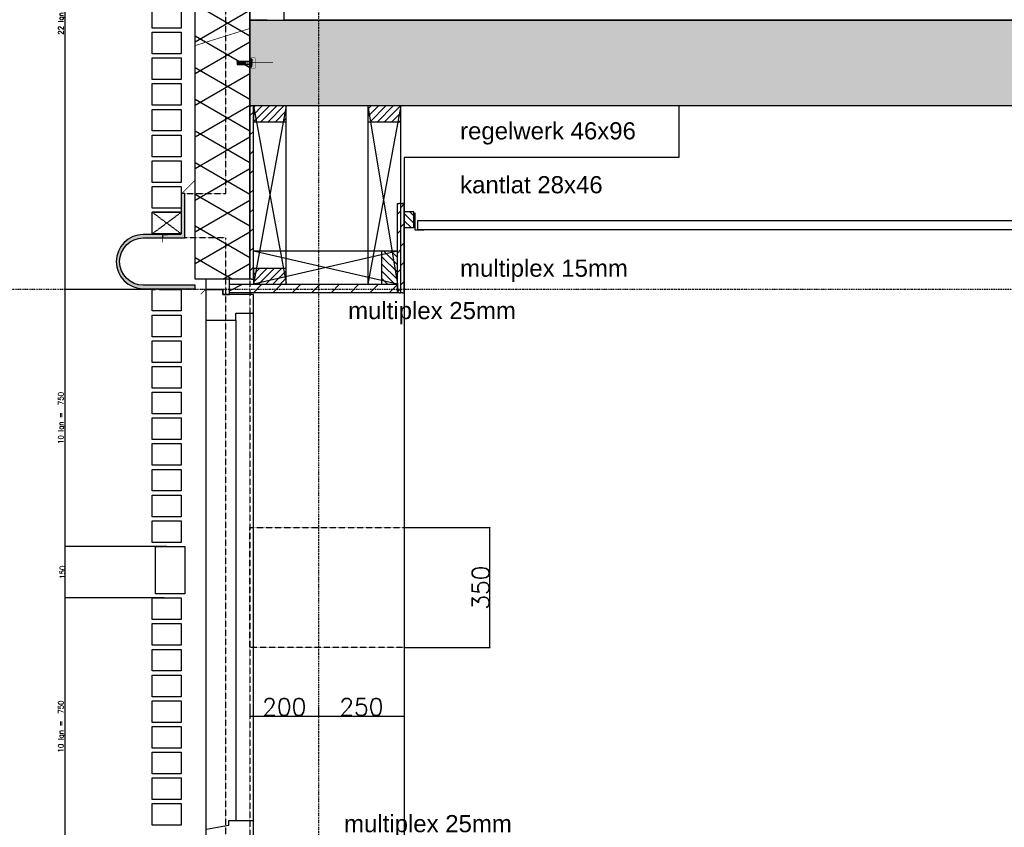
# Model space of a CAD drawing. Extents: x 0 to 297174, y -27731 to 163980.
# Tile 6 of 152: x 106804 to 109675, y 93422 to 95777. Entities that reach past the tile are written whole.
import ezdxf

# ---------------------------------------------------------------- set-up
doc = ezdxf.new("R2010")
doc.units = 0
doc.header["$LTSCALE"] = 5
doc.header["$MEASUREMENT"] = 0
doc.header["$PDMODE"] = 3
doc.header["$PDSIZE"] = 0.1
for name, pattern in [('DASHDOT', [1, 0.5, -0.25, 0, -0.25]), ('DD1', [2.66667, 1.66667, -0.5, 0, -0.5]), ('HIDDEN', [0.375, 0.25, -0.125]), ('HIDDEN2', [0.1875, 0.125, -0.0625])]:
    doc.linetypes.add(name, pattern=pattern)
doc.layers.get('0').update_dxf_attribs({"linetype": 'CONTINUOUS'})
doc.layers.get('DEFPOINTS').update_dxf_attribs({"linetype": 'CONTINUOUS'})
for name, color, linetype in [('A--A21--_F-23-', 9, 'CONTINUOUS'), ('A--A22--_F123-', 9, 'CONTINUOUS'), ('A--A23--_F--3-', 9, 'CONTINUOUS'), ('A--A25--_F--3-', 9, 'CONTINUOUS'), ('A--A42--_F-23-', 9, 'CONTINUOUS'), ('A--L21--', 3, 'CONTINUOUS'), ('A--L21--_F-23-', 4, 'CONTINUOUS'), ('A--L21DC1_BUITENWAND', 1, 'HIDDEN'), ('A--L22--', 3, 'CONTINUOUS'), ('A--L22--_F--3-', 7, 'CONTINUOUS'), ('A--L22DC4_BINNENWAND', 4, 'HIDDEN'), ('A--L23--', 7, 'CONTINUOUS'), ('A--L23--_F--3-', 7, 'CONTINUOUS'), ('A--L25--', 7, 'CONTINUOUS'), ('A--L25--_F-23-', 7, 'CONTINUOUS'), ('A--L28--_F--3-', 1, 'CONTINUOUS'), ('A--L28D1_KONSTRUKTIES', 1, 'CONTINUOUS'), ('A--L28DC1_KONSTRUKTIES', 1, 'HIDDEN2'), ('A--L31--', 2, 'CONTINUOUS'), ('A--L31--_F--3-', 7, 'CONTINUOUS'), ('A--L31D1_BUITENKOZIJN', 1, 'CONTINUOUS'), ('A--L35--', 7, 'CONTINUOUS'), ('A--L35--_F-23-', 7, 'CONTINUOUS'), ('A--L35-D2-_PLAFONDS', 2, 'CONTINUOUS'), ('A--L35-D4-_PLAFONDS', 4, 'CONTINUOUS'), ('A--L351-_F-23-', 7, 'CONTINUOUS'), ('A--L42--', 7, 'CONTINUOUS'), ('A--L42--_F-23-', 7, 'CONTINUOUS'), ('A--M$1A-_F123-', 1, 'CONTINUOUS'), ('A--T$1A-_F123_20', 1, 'CONTINUOUS'), ('STRAMIEN', 8, 'DD1'), ('X--LR---_CP', 7, 'CONTINUOUS')]:
    doc.layers.add(name, color=color, linetype=linetype)
doc.styles.add('EB2', font='ARIAL.TTF')
doc.styles.add('HIEMSTRA', font='romans.shx')
doc.dimstyles.new('ALFA25', dxfattribs={"dimtxt": 50, "dimasz": 2, "dimexe": 0.3, "dimexo": 0.3, "dimgap": 2, "dimtad": 1, "dimdec": 0, "dimzin": 0, "dimdsep": 46, "dimtxsty": 'HIEMSTRA', "dimblk1": 'OBLIQUE', "dimblk2": 'OBLIQUE', "dimsah": 1, "dimcen": 0.09, "dimdle": 0.3, "dimclrd": 1, "dimclre": 1, "dimclrt": 2, "dimadec": 0, "dimazin": 0, "dimtfac": 0.75, "dimtdec": 4, "dimtix": 1, "dimtmove": 2, "dimatfit": 3, "dimldrblk": 'OBLIQUE', "dimfxl": 0, "dimtvp": 625, "dimtolj": 1, "dimtzin": 0, "dimarcsym": 0})
pattern_1 = [(45, (0, 0), (-10.6066, 10.6066), [])]

# ---------------------------------------------------------------- blocks, each defined once
blk = doc.blocks.new('*U1657')
at = {"layer": 'A--L23--_F--3-', "color": 2, "linetype": 'Continuous'}
blk.add_lwpolyline([(0, 0), (0, -20), (-5500, -20), (-5500, 0)], dxfattribs=at)
blk = doc.blocks.new('_OBLIQUE')
at = {"color": 0, "linetype": 'ByBlock'}
blk.add_line((-0.5, -0.5), (0.5, 0.5), dxfattribs=at)
blk = doc.blocks.new('*D302')
at = {"layer": 'A--M$1A-_F123-', "color": 1, "lineweight": -2}
for p, q in [((107190.6, 94090.9), (106937.3, 94090.9)), ((106937.4, 93340.8), (106937.4, 94091)), ((107233.1, 93340.9), (106937.3, 93340.9))]:
    blk.add_line(p, q, dxfattribs=at)
at = {"layer": 'DEFPOINTS', "color": 0}
for p in [(106937.4, 94090.9), (107190.7, 94090.9), (107233.2, 93340.9)]:
    blk.add_point(p, dxfattribs=at)
at = {"layer": 'A--M$1A-_F123-', "color": 1, "lineweight": -2, "xscale": 0.6, "yscale": 0.6, "zscale": 0.6}
for p, rotation in [((106937.4, 94090.9), 90), ((106937.4, 93340.9), 270)]:
    blk.add_blockref('_OBLIQUE', p, dxfattribs=dict(at, rotation=rotation))
at = {"layer": 'A--M$1A-_F123-', "color": 2, "insert": (106926.8, 93715.9), "char_height": 15, "attachment_point": 5, "rotation": 90, "style": 'HIEMSTRA'}
blk.add_mtext('\\A1;10 lgn =  750', dxfattribs=at)
blk = doc.blocks.new('*D304')
at = {"layer": 'A--M$1A-_F123-', "color": 1, "lineweight": -2}
for p, q in [((107154.8, 94990.9), (106937.3, 94990.9)), ((106937.4, 94240.8), (106937.4, 94991)), ((107233.1, 94240.9), (106937.3, 94240.9))]:
    blk.add_line(p, q, dxfattribs=at)
at = {"layer": 'DEFPOINTS', "color": 0}
for p in [(106937.4, 94990.9), (107154.9, 94990.9), (107233.2, 94240.9)]:
    blk.add_point(p, dxfattribs=at)
at = {"layer": 'A--M$1A-_F123-', "color": 1, "lineweight": -2, "xscale": 0.6, "yscale": 0.6, "zscale": 0.6}
for p, rotation in [((106937.4, 94990.9), 90), ((106937.4, 94240.9), 270)]:
    blk.add_blockref('_OBLIQUE', p, dxfattribs=dict(at, rotation=rotation))
at = {"layer": 'A--M$1A-_F123-', "color": 2, "insert": (106926.8, 94615.9), "char_height": 15, "attachment_point": 5, "rotation": 90, "style": 'HIEMSTRA'}
blk.add_mtext('\\A1;10 lgn =  750', dxfattribs=at)
blk = doc.blocks.new('*D305')
at = {"layer": 'A--M$1A-_F123-', "color": 1, "lineweight": -2}
for p, q in [((107190.6, 96640.9), (106937.3, 96640.9)), ((106937.4, 94990.8), (106937.4, 96641)), ((107190.6, 94990.9), (106937.3, 94990.9))]:
    blk.add_line(p, q, dxfattribs=at)
at = {"layer": 'DEFPOINTS', "color": 0}
for p in [(106937.4, 96640.9), (107190.7, 96640.9), (107190.7, 94990.9)]:
    blk.add_point(p, dxfattribs=at)
at = {"layer": 'A--M$1A-_F123-', "color": 1, "lineweight": -2, "xscale": 0.6, "yscale": 0.6, "zscale": 0.6}
for p, rotation in [((106937.4, 96640.9), 90), ((106937.4, 94990.9), 270)]:
    blk.add_blockref('_OBLIQUE', p, dxfattribs=dict(at, rotation=rotation))
at = {"layer": 'A--M$1A-_F123-', "color": 2, "insert": (106926.8, 95815.9), "char_height": 15, "attachment_point": 5, "rotation": 90, "style": 'HIEMSTRA'}
blk.add_mtext('\\A1;22 lgn =  1650', dxfattribs=at)
blk = doc.blocks.new('Q020283-')
at = {"layer": 'A--A25--_F--3-'}
h = blk.add_hatch(dxfattribs=at)
h.set_pattern_fill('ALFALINE', color=256, scale=15, style=0, pattern_type=2)
h.set_pattern_definition(pattern_1)
h.paths.add_polyline_path([(0, 0), (0, 96), (46, 96), (46, 0)])
at = {"layer": 'A--L25--_F-23-', "color": 2, "linetype": 'Continuous'}
blk.add_lwpolyline([(0, 0), (0, 96), (46, 96), (46, 0)], close=True, dxfattribs=at)
at = {"layer": 'X--LR---_CP'}
for p in [(0, 0), (0, 0), (46, 0)]:
    blk.add_point(p, dxfattribs=at)
blk = doc.blocks.new('*U1656')
at = {"layer": 'A--A22--_F123-', "linetype": 'Continuous'}
h = blk.add_hatch(dxfattribs=at)
h.set_pattern_fill('ALFALINE', color=256, scale=300, style=0)
h.set_pattern_definition([(45, (-107525.67, -95775.9), (-212.13203, 212.13203), [])])
h.paths.add_polyline_path([(0, 0), (-50, 0), (-50, 925), (0, 925), (50, 925), (50, 0)])
at = {"layer": 'A--L22--_F--3-', "color": 4, "linetype": 'Continuous'}
for points in [[(0, 0), (-50, 0), (-50, 925), (0, 925)], [(0, 0), (50, 0), (50, 925), (0, 925)]]:
    blk.add_lwpolyline(points, dxfattribs=at)
blk = doc.blocks.new('Q020259-')
at = {"layer": 'A--A25--_F--3-'}
h = blk.add_hatch(dxfattribs=at)
h.set_pattern_fill('ALFALINE', color=256, scale=15, style=0, pattern_type=2)
h.set_pattern_definition(pattern_1)
h.paths.add_polyline_path([(0, 0), (0, 46), (28, 46), (28, 0)])
at = {"layer": 'A--L25--_F-23-', "color": 2, "linetype": 'Continuous'}
blk.add_lwpolyline([(0, 0), (0, 46), (28, 46), (28, 0)], close=True, dxfattribs=at)
at = {"layer": 'X--LR---_CP'}
for p in [(0, 0), (0, 0), (28, 0)]:
    blk.add_point(p, dxfattribs=at)
blk = doc.blocks.new('*U1655')
at = {"layer": 'A--A42--_F-23-', "linetype": 'Continuous'}
h = blk.add_hatch(dxfattribs=at)
h.set_pattern_fill('ALFALINE', color=256, scale=40, style=0)
h.set_pattern_definition([(45, (-107920.662, -94980.897), (-28.284271, 28.284271), [])])
h.paths.add_polyline_path([(0, 0), (-5, 0), (-5, 260.6), (0, 260.6), (5, 260.6), (5, 0)])
at = {"layer": 'A--L42--_F-23-', "color": 2, "linetype": 'Continuous'}
for points in [[(0, 0), (-5, 0), (-5, 260.6), (0, 260.6)], [(0, 0), (5, 0), (5, 260.6), (0, 260.6)]]:
    blk.add_lwpolyline(points, dxfattribs=at)
blk = doc.blocks.new('*U1654')
at = {"layer": 'A--A42--_F-23-', "linetype": 'Continuous'}
h = blk.add_hatch(dxfattribs=at)
h.set_pattern_fill('ALFALINE', color=256, scale=40, style=0)
h.set_pattern_definition([(45, (-107480.67, -95020.898), (-28.284271, 28.284271), [])])
h.paths.add_polyline_path([(0, 0), (-5, 0), (-5, 505), (0, 505), (5, 505), (5, 0)])
at = {"layer": 'A--L42--_F-23-', "color": 2, "linetype": 'Continuous'}
for points in [[(0, 0), (-5, 0), (-5, 505), (0, 505)], [(0, 0), (5, 0), (5, 505), (0, 505)]]:
    blk.add_lwpolyline(points, dxfattribs=at)
blk = doc.blocks.new('Q020628-')
at = {"layer": 'A--L28--_F--3-', "color": 4, "linetype": 'Continuous'}
blk.add_lwpolyline([(0, 0), (0, 130), (8, 130, -0.414214), (10, 128), (10, 13.5, 0.414214), (13.5, 10), (63, 10, -0.414214), (65, 8), (65, 0)], format="xyb", close=True, dxfattribs=at)
at = {"layer": 'X--LR---_CP', "color": 4, "linetype": 'Continuous'}
blk.add_point((0, 0), dxfattribs=at)
blk = doc.blocks.new('*D308')
at = {"layer": 'A--M$1A-_F123-', "color": 1, "lineweight": -2}
for p, q in [((107233.1, 94240.9), (106937.3, 94240.9)), ((106937.4, 94090.8), (106937.4, 94241)), ((107225.3, 94090.9), (106937.3, 94090.9))]:
    blk.add_line(p, q, dxfattribs=at)
at = {"layer": 'DEFPOINTS', "color": 0}
for p in [(106937.4, 94240.9), (107233.2, 94240.9), (107225.4, 94090.9)]:
    blk.add_point(p, dxfattribs=at)
at = {"layer": 'A--M$1A-_F123-', "color": 1, "lineweight": -2, "xscale": 0.6, "yscale": 0.6, "zscale": 0.6}
for p, rotation in [((106937.4, 94240.9), 90), ((106937.4, 94090.9), 270)]:
    blk.add_blockref('_OBLIQUE', p, dxfattribs=dict(at, rotation=rotation))
at = {"layer": 'A--M$1A-_F123-', "color": 2, "insert": (106929.3, 94165.9), "char_height": 15, "attachment_point": 5, "rotation": 90, "style": 'HIEMSTRA'}
blk.add_mtext('\\A1;150', dxfattribs=at)
blk = doc.blocks.new('Q031612-')
at = {"layer": 'A--L35--_F-23-', "color": 1, "linetype": 'Continuous'}
for points in [[(0, 0), (0, 11), (-4.5, 11), (-5, 10.5), (-5, -10.5), (-4.5, -11), (0, -11), (0, -4.7), (-4.5, -4.7), (0, -4.7), (0, -11), (-4.5, -11), (-5, -10.5), (-5, -4.2), (-4.5, -4.7), (-5, -5.2)], [(-5, 4.4), (-4.5, 4.9), (-5, 5.4)], [(-4.5, 4.9), (0, 4.9), (0, -4.7)], [(34, 4.5), (32.9, -4.4)], [(33, 4.5), (33, -4.4)], [(35.6, 4.5), (34.5, -4.4)], [(37.1, 4.5), (36, -4.4)], [(38.6, 4.5), (37.5, -4.4)], [(40.1, 4.5), (39, -4.4)], [(41.6, 4.5), (40.5, -4.4)], [(43.1, 4.5), (42, -4.4)], [(44.6, 4.5), (43.5, -4.4)], [(46.1, 4.5), (45, -4.4)], [(47.6, 4.5), (46.5, -4.4)], [(49.2, 4.5), (48.1, -4.4)], [(50.7, 4.5), (49.6, -4.4)], [(52.2, 4.5), (51.1, -4.4)], [(53.7, 4.5), (52.6, -4.4)], [(55.2, 4.5), (54.1, -4.4)], [(56.7, 4.5), (55.6, -4.4)], [(58.2, 4.5), (57.1, -4.4)], [(59.7, 4.5), (58.6, -4.4)], [(61.3, 4.5), (60.2, -4.4)], [(62.8, 4.5), (61.7, -4.4)], [(64.3, 4.5), (63.2, -4.4)], [(65.8, 4.5), (64.7, -4.4)], [(67.3, 4.5), (66.2, -4.4)], [(68.8, 4.5), (67.7, -4.4)], [(70.3, 4.5), (69.2, -4.4)], [(71.8, 4.5), (70.7, -4.4)], [(73.3, 4.5), (72.2, -4.4)], [(74.9, 4.5), (73.8, -4.4)], [(76.4, 4.5), (75.3, -4.4)], [(77.9, 4.5), (76.8, -4.4)], [(79.4, 4.5), (78.3, -4.4)], [(80, -2.8), (79.8, -4.1)]]:
    blk.add_lwpolyline(points, dxfattribs=at)
blk.add_lwpolyline([(80, 4), (79.5, 4.5), (0, 4.5), (0, -4.4), (79.5, -4.4), (80, -3.9)], close=True, dxfattribs=at)
at = {"layer": 'A--L351-_F-23-', "color": 1, "linetype": 'DASHDOT'}
blk.add_lwpolyline([(-7.9, 0), (84, 0)], dxfattribs=at)
at = {"layer": 'X--LR---_CP', "color": 1, "linetype": 'DASHDOT'}
blk.add_point((0, 0), dxfattribs=at)
blk.add_point((0, 0), dxfattribs=at)
blk.add_point((0, 0), dxfattribs=at)
blk = doc.blocks.new('*D320')
at = {"color": 1, "linetype": 'ByBlock'}
for p, q in [((107475.7, 93772.8), (107475.7, 93745.6)), ((107675.7, 93772.8), (107675.7, 93745.6)), ((107475.4, 93745.9), (107676, 93745.9))]:
    blk.add_line(p, q, dxfattribs=at)
at = {"layer": 'DEFPOINTS', "color": 0, "linetype": 'ByBlock'}
for p in [(107475.7, 93773.1), (107675.7, 93773.1), (107675.7, 93745.9)]:
    blk.add_point(p, dxfattribs=at)
at = {"color": 1, "linetype": 'ByBlock', "xscale": 2, "yscale": 2, "zscale": 2, "rotation": 180}
blk.add_blockref('_OBLIQUE', (107475.7, 93745.9), dxfattribs=at)
at = {"color": 1, "linetype": 'ByBlock', "xscale": 2, "yscale": 2, "zscale": 2}
blk.add_blockref('_OBLIQUE', (107675.7, 93745.9), dxfattribs=at)
at = {"color": 2, "linetype": 'ByBlock', "insert": (107575.7, 93772.9), "char_height": 50, "attachment_point": 5, "style": 'HIEMSTRA'}
blk.add_mtext('\\A1;200', dxfattribs=at)
blk = doc.blocks.new('*D321')
at = {"color": 1, "linetype": 'ByBlock'}
blk.add_line((107675.4, 93745.9), (107926, 93745.9), dxfattribs=at)
at = {"layer": 'DEFPOINTS', "color": 0, "linetype": 'ByBlock'}
for p in [(107675.7, 93745.9), (107925.7, 93745.9), (107925.7, 93745.9)]:
    blk.add_point(p, dxfattribs=at)
at = {"color": 1, "linetype": 'ByBlock', "xscale": 2, "yscale": 2, "zscale": 2, "rotation": 180}
blk.add_blockref('_OBLIQUE', (107675.7, 93745.9), dxfattribs=at)
at = {"color": 1, "linetype": 'ByBlock', "xscale": 2, "yscale": 2, "zscale": 2}
blk.add_blockref('_OBLIQUE', (107925.7, 93745.9), dxfattribs=at)
at = {"color": 2, "linetype": 'ByBlock', "insert": (107800.7, 93772.9), "char_height": 50, "attachment_point": 5, "style": 'HIEMSTRA'}
blk.add_mtext('\\A1;250', dxfattribs=at)
blk = doc.blocks.new('*D322')
at = {"color": 1, "linetype": 'ByBlock'}
for p, q in [((107926, 94295.9), (108175.8, 94295.9)), ((108175.5, 93945.6), (108175.5, 94296.2)), ((107926, 93945.9), (108175.8, 93945.9))]:
    blk.add_line(p, q, dxfattribs=at)
at = {"layer": 'DEFPOINTS', "color": 0, "linetype": 'ByBlock'}
for p in [(107925.7, 94295.9), (108175.5, 94295.9), (107925.7, 93945.9)]:
    blk.add_point(p, dxfattribs=at)
at = {"color": 1, "linetype": 'ByBlock', "xscale": 2, "yscale": 2, "zscale": 2}
for p, rotation in [((108175.5, 94295.9), 90), ((108175.5, 93945.9), 270)]:
    blk.add_blockref('_OBLIQUE', p, dxfattribs=dict(at, rotation=rotation))
at = {"color": 2, "linetype": 'ByBlock', "insert": (108148.5, 94120.9), "char_height": 50, "attachment_point": 5, "rotation": 90, "style": 'HIEMSTRA'}
blk.add_mtext('\\A1;350', dxfattribs=at)
blk = doc.blocks.new('*U1648')
at = {"layer": 'A--A42--_F-23-', "linetype": 'Continuous'}
h = blk.add_hatch(dxfattribs=at)
h.set_pattern_fill('ALFALINE', color=256, scale=40, style=0)
h.set_pattern_definition([(45, (-107910.662, -94980.897), (-28.284271, 28.284271), [])])
h.paths.add_polyline_path([(0, 0), (-5, 0), (-5, 260.6), (0, 260.6), (5, 260.6), (5, 0)])
at = {"layer": 'A--L42--_F-23-', "color": 2, "linetype": 'Continuous'}
for points in [[(0, 0), (-5, 0), (-5, 260.6), (0, 260.6)], [(0, 0), (5, 0), (5, 260.6), (0, 260.6)]]:
    blk.add_lwpolyline(points, dxfattribs=at)

msp = doc.modelspace()

# ---------------------------------------------------------------- hatches: boundary and pattern name
at = {"layer": 'A--A21--_F-23-'}
h = msp.add_hatch(dxfattribs=at)
h.set_pattern_fill('ALFAISO', color=256, scale=80, angle=270, style=0, pattern_type=2)
h.set_pattern_definition([(210, (198210.744, 20), (-40, 69.28203), []), (150, (198210.744, 20), (40, 69.28203), [])])
h.paths.add_polyline_path([(107315.7, 96499.3), (107315.7, 96572.2), (107436.2, 96572.2), (107436.2, 96700.9), (107475.7, 96700.9), (107475.7, 96627.9), (107475.7, 95020.9), (107405.6, 95020.9), (107315.7, 95020.9)])
at = {"layer": 'A--A23--_F--3-'}
h = msp.add_hatch(dxfattribs=at)
h.set_pattern_fill('ALFABET', color=256, scale=20, angle=1, style=0, pattern_type=2)
h.set_pattern_definition([(134, (190013.3, 20), (86.32078, 83.359), []), (129, (190013.3, 20), (-143.64922, -10.04493), [15, -165]), (184, (190013.3, 20), (30.37155, 149.9312), [12, -132]), (78.5486, (190001.33, 19.16), (-113.27778, 139.88618), [12.74804, -140.22842]), (132.8158, (190014, 60), (-213.99344, -29.37358), [22.5, -247.5]), (82.3644, (189996.16, 57.55), (-183.50393, 198.05632), [19.12206, -210.3426]), (187.8158, (190014, 60), (-183.50378, 198.05647), [18, -198]), (158, (189993.82, 50.34), (-120.76856, -78.42802), [15, -165]), (213, (189993.82, 50.34), (-46.12453, 145.8572), [12, -132]), (107.5486, (189983.76, 43.81), (-166.89315, 67.42906), [12.74804, -140.22842]), (141.5, (190013.296, 20), (-1.26964, 66.611074), [0, -130.4, 0, -134, 0, -132.5]), (171.5, (190013.296, 20), (-51.229207, 79.788568), [0, -76.4, 0, -127.4, 0, -50.5]), (211.5, (190057.89, 19.22), (-106.826954, -2.64699), [0, -50, 0, -156, 0, -207]), (221.5, (190077.89, 18.87), (-116.270055, 22.05355), [0, -65, 0, -103.6, 0, -147]), (221.5, (190077.89, 18.87), (-116.270055, 22.05355), [0, -65, 0, -103.6, 0, -147])])
h.paths.add_polyline_path([(113075.7, 95525.9), (107475.7, 95525.9), (107475.6, 95775.9), (113075.7, 95775.9)])
at = {"layer": 'A--L21--_F-23-', "linetype": 'Continuous'}
h = msp.add_hatch(color=256, dxfattribs=at)
edge = h.paths.add_edge_path()
edge.add_arc((107164.9, 95071.9), 79, 90, 270)
edge.add_line((107164.9, 94992.9), (107315.7, 94992.9))
edge.add_line((107315.7, 94992.9), (107315.7, 95002.9))
edge.add_line((107315.7, 95002.9), (107164.9, 95002.9))
edge.add_arc((107164.9, 95071.9), 69, 90, 270, ccw=False)
edge.add_line((107164.9, 95140.9), (107174.9, 95140.9))
edge.add_line((107174.9, 95140.9), (107285.7, 95140.9))
edge.add_line((107285.7, 95140.9), (107285.7, 95270.9))
edge.add_line((107285.7, 95270.9), (107277.7, 95270.9))
edge.add_arc((107277.7, 95268.9), 2, 90, 180)
edge.add_line((107275.7, 95268.9), (107275.7, 95154.4))
edge.add_arc((107272.2, 95154.4), 3.5, -90, 0, ccw=False)
edge.add_line((107272.2, 95150.9), (107164.9, 95150.9))
at = {"layer": 'A--L28--_F--3-', "linetype": 'Continuous'}
msp.add_hatch(color=4, dxfattribs=at).paths.add_polyline_path([(107285.7, 95270.9), (107277.7, 95270.9, 0.414214), (107275.7, 95268.9), (107275.7, 95154.4), (107275.7, 95152.9), (107275.3, 95152.9, -0.28969), (107272.2, 95150.9), (107222.7, 95150.9, 0.414214), (107220.7, 95148.9), (107220.7, 95140.9), (107285.7, 95140.9)])

# ---------------------------------------------------------------- linework, layer by layer
at = {"const_width": 1}
msp.add_lwpolyline([(107478.2, 95645.9), (107475.7, 95645.9), (107475.7, 95635.9), (107490.7, 95635.9), (107490.7, 95665.9), (107475.7, 95665.9), (107475.7, 95655.9), (107478.2, 95655.9)], dxfattribs=at)
at = {"layer": 'A--A42--_F-23-'}
for p, q in [((107416.2, 94986.3), (107454.2, 95005.9)), ((107485.8, 94980.9), (107510.8, 95005.9)), ((107542.4, 94980.9), (107567.4, 95005.9)), ((107598.9, 94980.9), (107623.9, 95005.9)), ((107655.5, 94980.9), (107680.5, 95005.9)), ((107712.1, 94980.9), (107737.1, 95005.9)), ((107768.6, 94980.9), (107793.6, 95005.9)), ((107825.2, 94980.9), (107850.2, 95005.9)), ((107881.8, 94980.9), (107905.7, 95004.8))]:
    msp.add_line(p, q, dxfattribs=at)
at = {"layer": 'A--L21--'}
for points in [[(107315.7, 96499.3), (107315.7, 96572.2), (107436.2, 96572.2), (107436.2, 96700.9), (107475.7, 96700.9), (107475.7, 96627.9), (107475.7, 96627.9), (107475.7, 95020.9), (107405.6, 95020.9), (107315.7, 95020.9), (107315.7, 95020.9)], [(107275.7, 95752.9), (107190.7, 95752.9), (107190.7, 95815.9), (107275.7, 95815.9)], [(107275.7, 95677.9), (107190.7, 95677.9), (107190.7, 95740.9), (107275.7, 95740.9)], [(107275.7, 95602.9), (107190.7, 95602.9), (107190.7, 95665.9), (107275.7, 95665.9)], [(107275.7, 95527.9), (107190.7, 95527.9), (107190.7, 95590.9), (107275.7, 95590.9)], [(107275.7, 95452.9), (107190.7, 95452.9), (107190.7, 95515.9), (107275.7, 95515.9)], [(107275.7, 95377.9), (107190.7, 95377.9), (107190.7, 95440.9), (107275.7, 95440.9)], [(107275.7, 95302.9), (107190.7, 95302.9), (107190.7, 95365.9), (107275.7, 95365.9)], [(107275.7, 95227.9), (107190.7, 95227.9), (107190.7, 95290.9), (107275.7, 95290.9)], [(107275.7, 95152.9), (107190.7, 95152.9), (107190.7, 95215.9), (107275.7, 95215.9)]]:
    msp.add_lwpolyline(points, close=True, dxfattribs=at)
at = {"layer": 'A--L21--', "color": 8}
msp.add_lwpolyline([(107210.7, 94990.9), (107275.7, 94990.9), (107275.7, 94927.9), (107190.7, 94927.9), (107190.7, 94990.9), (107200.7, 94990.9)], dxfattribs=at)
for points in [[(107275.7, 94852.9), (107190.7, 94852.9), (107190.7, 94915.9), (107275.7, 94915.9)], [(107275.7, 94777.9), (107190.7, 94777.9), (107190.7, 94840.9), (107275.7, 94840.9)], [(107275.7, 94702.9), (107190.7, 94702.9), (107190.7, 94765.9), (107275.7, 94765.9)], [(107275.7, 94627.9), (107190.7, 94627.9), (107190.7, 94690.9), (107275.7, 94690.9)], [(107275.7, 94552.9), (107190.7, 94552.9), (107190.7, 94615.9), (107275.7, 94615.9)], [(107275.7, 94477.9), (107190.7, 94477.9), (107190.7, 94540.9), (107275.7, 94540.9)], [(107275.7, 94402.9), (107190.7, 94402.9), (107190.7, 94465.9), (107275.7, 94465.9)], [(107275.7, 94327.9), (107190.7, 94327.9), (107190.7, 94390.9), (107275.7, 94390.9)], [(107275.7, 94252.9), (107190.7, 94252.9), (107190.7, 94315.9), (107275.7, 94315.9)], [(107285.7, 94102.9), (107200.7, 94102.9), (107200.7, 94240.9), (107285.7, 94240.9)], [(107275.7, 94027.9), (107190.7, 94027.9), (107190.7, 94090.9), (107275.7, 94090.9)], [(107275.7, 93952.9), (107190.7, 93952.9), (107190.7, 94015.9), (107275.7, 94015.9)], [(107275.7, 93877.9), (107190.7, 93877.9), (107190.7, 93940.9), (107275.7, 93940.9)], [(107275.7, 93802.9), (107190.7, 93802.9), (107190.7, 93865.9), (107275.7, 93865.9)], [(107275.7, 93727.9), (107190.7, 93727.9), (107190.7, 93790.9), (107275.7, 93790.9)], [(107275.7, 93652.9), (107190.7, 93652.9), (107190.7, 93715.9), (107275.7, 93715.9)], [(107275.7, 93577.9), (107190.7, 93577.9), (107190.7, 93640.9), (107275.7, 93640.9)], [(107275.7, 93502.9), (107190.7, 93502.9), (107190.7, 93565.9), (107275.7, 93565.9)], [(107275.7, 93427.9), (107190.7, 93427.9), (107190.7, 93490.9), (107275.7, 93490.9)]]:
    msp.add_lwpolyline(points, close=True, dxfattribs=at)
at = {"layer": 'A--L21--_F-23-', "linetype": 'Continuous', "const_width": 2}
msp.add_lwpolyline([(107525.7, 95775.9), (107475.7, 95775.9), (107475.7, 95751.9), (107315.7, 95701.9), (107315.7, 95574.7), (107314.3, 95307.5), (107275.7, 95268.9), (107275.7, 95152.9), (107220.7, 95148.9), (107220.7, 95127.7)], dxfattribs=at)
at = {"layer": 'A--L21--_F-23-', "linetype": 'Continuous'}
msp.add_lwpolyline([(113075.7, 95525.9), (107475.7, 95525.9), (107475.6, 95775.9), (113075.7, 95775.9)], dxfattribs=at)
msp.add_lwpolyline([(113075.7, 95525.9), (107475.7, 95525.9), (107475.6, 95775.9), (113075.7, 95775.9)], close=True, dxfattribs=at)
at = {"layer": 'A--L21DC1_BUITENWAND'}
msp.add_lwpolyline([(107190.7, 95152.9), (107275.7, 95215.9), (107190.7, 95215.9), (107275.7, 95152.9)], close=True, dxfattribs=at)
at = {"layer": 'A--L22DC4_BINNENWAND', "linetype": 'DD1', "const_width": 2}
msp.add_lwpolyline([(107332.5, 94976.8), (107346.7, 94990.9), (107346.7, 94990.9), (107346.7, 95020.9), (107475.7, 95020.9), (107475.7, 95652.8), (107542.9, 95652.8)], dxfattribs=at)
at = {"layer": 'A--L28--_F--3-', "color": 4, "linetype": 'Continuous'}
msp.add_lwpolyline([(107164.9, 95150.9), (107164.9, 95150.9, 1), (107164.9, 94992.9), (107315.7, 94992.9), (107315.7, 95002.9), (107164.9, 95002.9, -1), (107164.9, 95140.9), (107174.9, 95140.9), (107285.7, 95140.9), (107285.7, 95270.9), (107277.7, 95270.9, 0.414214), (107275.7, 95268.9), (107275.7, 95154.4, -0.414214), (107272.2, 95150.9)], format="xyb", close=True, dxfattribs=at)
at = {"layer": 'A--L28D1_KONSTRUKTIES'}
msp.add_lwpolyline([(108725.7, 95525.9), (108725.7, 95375.9), (107925.7, 95375.9), (107925.7, 92465.9)], dxfattribs=at)
at = {"layer": 'A--L28DC1_KONSTRUKTIES'}
for points in [[(107475.6, 99847.2), (107475.7, 91947.5), (107405.7, 92003.6), (107405.7, 93197.9), (107315.7, 93198), (107315.7, 93182.1), (107405.7, 93182.1)], [(107405.7, 93197.9), (107315.7, 93198), (107315.7, 93182.1), (107405.7, 93182.1), (107405.7, 95140.9), (107285.7, 95140.9), (107285.7, 95270.9), (107405.7, 95270.9), (107405.7, 96562.8)]]:
    msp.add_lwpolyline(points, dxfattribs=at)
msp.add_lwpolyline([(107925.7, 93945.9), (107475.7, 93945.9), (107475.7, 94295.9), (107925.7, 94295.9)], close=True, dxfattribs=at)
at = {"layer": 'A--L31--'}
for p, q in [((107346.7, 94900.9), (107346.7, 93369.3)), ((107434.7, 94900.9), (107434.7, 93440.9))]:
    msp.add_line(p, q, dxfattribs=at)
msp.add_lwpolyline([(107485.7, 93438.8), (107485.7, 94924)], dxfattribs=at)
at = {"layer": 'A--L31--_F--3-', "color": 2, "linetype": 'Continuous'}
for p, q in [((107396.7, 94990.9), (107346.7, 94990.9)), ((107346.7, 94990.9), (107346.7, 94917.9)), ((107396.7, 94975.9), (107396.7, 94990.9)), ((107485.7, 94975.9), (107396.7, 94975.9)), ((107485.7, 94924), (107485.7, 94975.9)), ((107485.7, 94975.9), (107485.7, 94975.9)), ((107485.7, 94975.9), (107485.7, 94975.9)), ((107485.7, 94975.9), (107485.7, 94975.9)), ((107485.7, 94975.9), (107485.7, 94975.9)), ((107346.7, 94917.9), (107346.7, 94901.9)), ((107434.7, 94921.2), (107435.4, 94921.9)), ((107434.7, 94909.9), (107434.7, 94921.2)), ((107434.7, 94901.9), (107434.7, 94909.9)), ((107435.4, 94921.9), (107483.5, 94921.9)), ((107483.5, 94921.9), (107485.7, 94924)), ((107346.7, 94901.9), (107347.7, 94900.9)), ((107347.7, 94900.9), (107433.7, 94900.9)), ((107433.7, 94900.9), (107434.7, 94901.9))]:
    msp.add_line(p, q, dxfattribs=at)
msp.add_lwpolyline([(107416.2, 94975.9), (107416.2, 95020.9), (107346.7, 95020.9), (107346.7, 94990.9), (107396.7, 94990.9), (107396.7, 94975.9)], close=True, dxfattribs=at)
msp.add_lwpolyline([(107485.7, 93375.9), (107485.7, 93438.8), (107483.5, 93440.9), (107414.4, 93440.9), (107413.7, 93440.2), (107413.7, 93426.9), (107349.2, 93415.3)], dxfattribs=at)
at = {"layer": 'A--L31D1_BUITENKOZIJN'}
for p, q in [((107819.7, 95525.9), (107905.7, 95005.9)), ((107915.7, 95525.9), (107819.7, 95005.9)), ((107819.7, 95525.9), (107819.7, 95005.9)), ((107915.7, 95236.5), (107915.7, 95525.9)), ((107905.7, 95101.9), (107485.7, 95005.9)), ((107905.7, 95005.9), (107485.7, 95101.9)), ((107905.7, 95101.9), (107485.7, 95101.9)), ((107475.7, 94922.1), (107475.7, 94899.1))]:
    msp.add_line(p, q, dxfattribs=at)
msp.add_lwpolyline([(107581.7, 95005.9), (107581.7, 95525.9), (107485.7, 95005.9)], close=True, dxfattribs=at)
msp.add_lwpolyline([(107581.7, 95525.9), (107485.7, 95525.9), (107581.7, 95008.9)], dxfattribs=at)
at = {"layer": 'A--L35-D2-_PLAFONDS'}
msp.add_lwpolyline([(113075.7, 95190.9), (107964.2, 95190.9), (107964.2, 95165.9), (113075.7, 95165.9)], dxfattribs=at)
at = {"layer": 'A--L35-D4-_PLAFONDS'}
for p, q in [((107957.9, 95163.9), (107957.9, 95213.9)), ((107982.9, 95163.9), (107957.9, 95163.9))]:
    msp.add_line(p, q, dxfattribs=at)
at = {"layer": 'A--L42--_F-23-', "color": 2, "linetype": 'Continuous'}
for p, q in [((107416.2, 94994.9), (107416.2, 95008.9)), ((107416.2, 95005.9), (107905.7, 95005.9)), ((107905.7, 95008.9), (107905.7, 94994.9))]:
    msp.add_line(p, q, dxfattribs=at)
msp.add_lwpolyline([(107905.7, 94994.9), (107905.7, 94980.9), (107416.2, 94980.9), (107416.2, 94994.9)], dxfattribs=at)
msp.add_lwpolyline([(107905.7, 94994.9), (107905.7, 94980.9), (107416.2, 94980.9), (107416.2, 94994.9)], dxfattribs=at)
at = {"layer": 'STRAMIEN', "linetype": 'DASHDOT'}
for p, q in [((107675.7, 109186.3), (107675.7, 89196.8)), ((113075.7, 94990.9), (104725.4, 94990.9))]:
    msp.add_line(p, q, dxfattribs=at)
at = {"layer": 'X--LR---_CP'}
msp.add_point((107346.7, 93440.9), dxfattribs=at)
msp.add_point((107346.7, 93440.9), dxfattribs=at)
msp.add_point((107346.7, 93440.9), dxfattribs=at)

# ---------------------------------------------------------------- block references
at = {"layer": 'A--L22--'}
msp.add_blockref('*U1656', (107525.7, 95775.9), dxfattribs=at)
at = {"layer": 'A--L23--'}
msp.add_blockref('*U1657', (113075.7, 95795.9), dxfattribs=at)
at = {"layer": 'A--L25--', "xscale": -1}
for p, rotation in [((107485.7, 95479.9), 270), ((107915.7, 95525.9), 90), ((107485.7, 95005.9), 270)]:
    msp.add_blockref('Q020283-', p, dxfattribs=dict(at, rotation=rotation))
for name, p in [('Q020259-', (107953.7, 95170.9)), ('Q020283-', (107905.7, 95005.9))]:
    msp.add_blockref(name, p, dxfattribs=at)
at = {"layer": 'A--L28--_F--3-', "color": 4, "linetype": 'Continuous', "xscale": -1}
msp.add_blockref('Q020628-', (107285.7, 95140.9), dxfattribs=at)
at = {"layer": 'A--L35--', "xscale": 0.5, "rotation": 180}
msp.add_blockref('Q031612-', (107478.8, 95651), dxfattribs=at)
at = {"layer": 'A--L42--'}
for name, p in [('*U1654', (107480.7, 95020.9)), ('*U1648', (107910.7, 94980.9)), ('*U1655', (107920.7, 94980.9))]:
    msp.add_blockref(name, p, dxfattribs=at)

# ---------------------------------------------------------------- texts
at = {"layer": 'A--T$1A-_F123_20', "style": 'EB2'}
for s, p in [('regelwerk 46x96', (108088.5, 95428.3)), ('kantlat 28x46', (108088.5, 95271.1)), ('multiplex 15mm ', (108088.5, 95027.7)), ('multiplex 25mm', (107762, 94904.1)), ('multiplex 25mm', (107750.2, 93407.6))]:
    msp.add_text(s, height=50, dxfattribs=at).set_placement(p)

# ---------------------------------------------------------------- dimensions: what is measured, and where the dimension line sits
at = {"layer": 'A--M$1A-_F123-'}
for base, p1, p2, text, picture, middle in [((106937.4, 96640.9), (107190.7, 94990.9), (107190.7, 96640.9), '22 lgn =  1650', '*D305', (106926.8, 95815.9)), ((106937.4, 94990.9), (107233.2, 94240.9), (107154.9, 94990.9), '10 lgn =  750', '*D304', (106926.8, 94615.9)), ((106937.4, 94090.9), (107233.2, 93340.9), (107190.7, 94090.9), '10 lgn =  750', '*D302', (106926.8, 93715.9))]:
    dim = msp.add_linear_dim(base=base, p1=p1, p2=p2, angle=270, text=text, dimstyle='ALFA25', override={"dimscale": 0.3}, dxfattribs=at)
    dim.commit()
    dim.dimension.update_dxf_attribs({"geometry": picture, "text_midpoint": middle})
dim = msp.add_linear_dim(base=(108175.5, 94295.9), p1=(107925.7, 93945.9), p2=(107925.7, 94295.9), angle=90, dimstyle='ALFA25', dxfattribs=at)
dim.commit()
dim.dimension.update_dxf_attribs({"geometry": '*D322', "text_midpoint": (108148.5, 94120.9)})
dim = msp.add_linear_dim(base=(106937.4, 94240.9), p1=(107225.4, 94090.9), p2=(107233.2, 94240.9), angle=270, dimstyle='ALFA25', override={"dimscale": 0.3}, dxfattribs=at)
dim.commit()
dim.dimension.update_dxf_attribs({"geometry": '*D308', "text_midpoint": (106929.3, 94165.9)})
for base, p1, p2, picture, middle in [((107675.7, 93745.9), (107475.7, 93773.1), (107675.7, 93773.1), '*D320', (107575.7, 93772.9)), ((107925.7, 93745.9), (107675.7, 93745.9), (107925.7, 93745.9), '*D321', (107800.7, 93772.9))]:
    dim = msp.add_linear_dim(base=base, p1=p1, p2=p2, dimstyle='ALFA25', dxfattribs=at)
    dim.commit()
    dim.dimension.update_dxf_attribs({"geometry": picture, "text_midpoint": middle})

doc.saveas('drawing.dxf')
